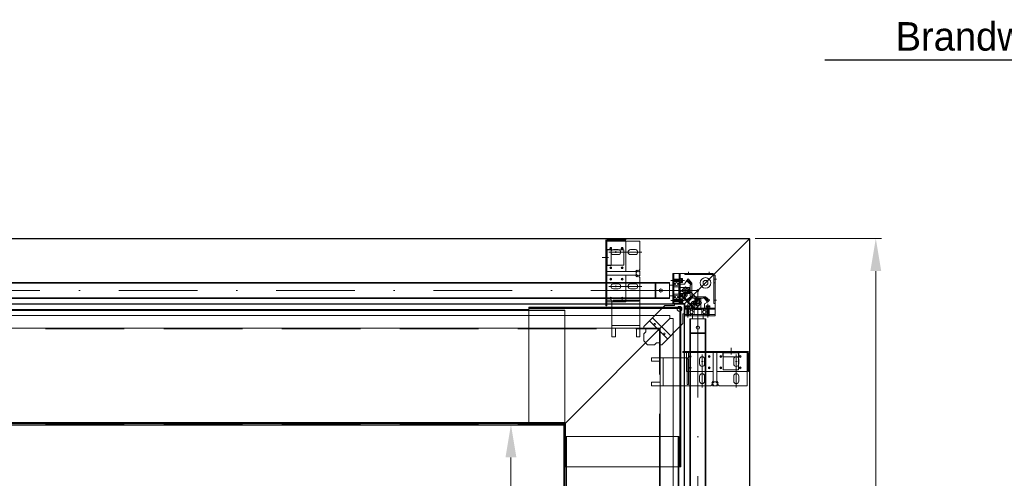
# Model space of a CAD drawing. Extents: x 50445 to 145605, y -10968 to 41989.
# Tile 15 of 256: x 56396 to 58989, y 1988 to 3195. Entities that reach past the tile are written whole.
import ezdxf
from ezdxf import colors
from ezdxf.entities.mleader import LeaderData, LeaderLine
from ezdxf.math import Vec2, Vec3

# ---------------------------------------------------------------- set-up
doc = ezdxf.new("R2010")
doc.units = 0
doc.header["$LTSCALE"] = 414.30304
doc.header["$MEASUREMENT"] = 0
doc.linetypes.add('DASHDOT', pattern=[1, 0.5, -0.25, 0, -0.25])
doc.linetypes.add('DASHED', pattern=[0.75, 0.5, -0.25])
doc.layers.get('0').update_dxf_attribs({"linetype": 'CONTINUOUS'})
doc.layers.get('Defpoints').update_dxf_attribs({"linetype": 'CONTINUOUS'})
for name, color, linetype, lineweight in [('BLECH', 5, 'CONTINUOUS', 35), ('GEWINDELINIEN', 94, 'CONTINUOUS', 18), ('HILFSLINIEN', 3, 'CONTINUOUS', 13), ('LIJN18', 30, 'CONTINUOUS', 18), ('MITTELLINIEN', 7, 'DASHDOT', 18), ('STAHLBAU', 7, 'CONTINUOUS', 35), ('UNSICHTBARE', 7, 'DASHED', 18)]:
    doc.layers.add(name, color=color, linetype=linetype, lineweight=lineweight)
doc.dimstyles.get("Standard").update_dxf_attribs({"dimtxt": 0.18, "dimasz": 0.18, "dimexe": 0.18, "dimexo": 0.0625, "dimgap": 0.09, "dimtad": 0, "dimtih": 1, "dimtoh": 1, "dimdec": 4, "dimzin": 0, "dimdsep": 46, "dimtxsty": 'Standard', "dimcen": 0.09, "dimadec": 0, "dimazin": 0, "dimtfac": 1, "dimtdec": 4, "dimtofl": 0, "dimtmove": 0, "dimatfit": 3, "dimfxl": 1, "dimtolj": 1, "dimtzin": 0, "dimarcsym": 0})

# ---------------------------------------------------------------- blocks, each defined once
blk = doc.blocks.new('*D536')
at = {"layer": 'Defpoints', "color": 0, "linetype": 'Continuous', "lineweight": 0, "transparency": 16777216}
for p in [(57828.9, 2129.1), (57689.6, 529.1), (57828.9, 529.1)]:
    blk.add_point(p, dxfattribs=at)
at = {"layer": 'LIJN18', "color": 0, "linetype": 'Continuous', "lineweight": 0, "transparency": 16777216}
for p, q in [((57813.9, 2129.1), (57674.6, 2129.1)), ((57689.6, 2043.1), (57689.6, 1497.4)), ((57689.6, 615.1), (57689.6, 1160.7)), ((57813.9, 529.1), (57674.6, 529.1))]:
    blk.add_line(p, q, dxfattribs=at)
for points in [[(57675.3, 2043.1), (57704, 2043.1), (57689.6, 2129.1)], [(57675.3, 615.1), (57704, 615.1), (57689.6, 529.1)]]:
    blk.add_solid(points, dxfattribs=at)
at = {"layer": 'LIJN18', "color": 0, "linetype": 'Continuous', "lineweight": 0, "transparency": 16777216, "insert": (57689.6, 1329.1), "char_height": 86, "attachment_point": 5, "rotation": 90}
blk.add_mtext('\\A1;1633', dxfattribs=at)
blk = doc.blocks.new('*D537')
at = {"layer": 'Defpoints', "color": 0, "linetype": 'Continuous', "lineweight": 0, "transparency": 16777216}
for p in [(58317.9, 2619.1), (58317.9, 39.1), (58650.3, 39.1)]:
    blk.add_point(p, dxfattribs=at)
at = {"layer": 'LIJN18', "color": 0, "linetype": 'Continuous', "lineweight": 0, "transparency": 16777216}
for p, q in [((58332.9, 2619.1), (58665.3, 2619.1)), ((58650.3, 2533.1), (58650.3, 1497.4)), ((58650.3, 125.1), (58650.3, 1160.7)), ((58332.9, 39.1), (58665.3, 39.1))]:
    blk.add_line(p, q, dxfattribs=at)
for points in [[(58636, 2533.1), (58664.6, 2533.1), (58650.3, 2619.1)], [(58636, 125.1), (58664.6, 125.1), (58650.3, 39.1)]]:
    blk.add_solid(points, dxfattribs=at)
at = {"layer": 'LIJN18', "color": 0, "linetype": 'Continuous', "lineweight": 0, "transparency": 16777216, "insert": (58650.3, 1329.1), "char_height": 86, "attachment_point": 5, "rotation": 90}
blk.add_mtext('\\A1;2613', dxfattribs=at)
blk = doc.blocks.new('_Dot')
at = {"color": 0, "linetype": 'ByBlock', "lineweight": -2}
blk.add_line((-0.5, 0), (-1, 0), dxfattribs=at)
at = {"color": 0, "linetype": 'ByBlock', "lineweight": 0, "const_width": 0.5}
blk.add_lwpolyline([(-0.25, 0, 1), (0.25, 0, 1)], format="xyb", close=True, dxfattribs=at)

msp = doc.modelspace()

# ---------------------------------------------------------------- linework, layer by layer
at = {"layer": 'BLECH', "lineweight": 0}
for p, q in [((58317.9, 2619.1), (56153.9, 2619.1)), ((58317.9, 2618.1), (58317.9, 2619.1)), ((58317.9, 2618.1), (56153.9, 2618.1)), ((57939.3, 2614.1), (57939.3, 2442.1)), ((57942.3, 2614.1), (57942.3, 2442.1)), ((57942.3, 2613.1), (57992.3, 2613.1)), ((58029.3, 2612.1), (57942.3, 2612.1)), ((57992.3, 2618.1), (57943.3, 2618.1)), ((57992.3, 2615.1), (57943.3, 2615.1)), ((57992.3, 2618.1), (57992.3, 2615.1)), ((57992.3, 2613.1), (57992.3, 2532.1)), ((58029.3, 2612.1), (58029.3, 2537.8)), ((58317.9, 2618.1), (58145.9, 2446.1)), ((58317.9, 2618.1), (58145.9, 2446.1)), ((58317.9, 2618.1), (58317.9, 1329.1)), ((58317.9, 2618.1), (58318.9, 2618.1)), ((58318.9, 2618.1), (58318.9, 1329.1)), ((57943.2, 2547.8), (57943.2, 2589.8)), ((57953.2, 2589.8), (57943.2, 2589.8)), ((57943.2, 2588.8), (57953.2, 2588.8)), ((57953.2, 2547.8), (57953.2, 2589.8)), ((57956.2, 2588.8), (57975.5, 2588.8)), ((57959.3, 2589.6), (57972.3, 2589.6)), ((57959.3, 2576.6), (57972.3, 2576.6)), ((58004.3, 2589.6), (58017.3, 2589.6)), ((58004.3, 2576.6), (58017.3, 2576.6)), ((57943.2, 2548.8), (57953.2, 2548.8)), ((57953.2, 2547.8), (57943.2, 2547.8)), ((58017.8, 2532.1), (57942.3, 2532.1)), ((57942.3, 2532.1), (57992.3, 2532.1)), ((58017.8, 2522.1), (57942.3, 2522.1)), ((57943.8, 2522.1), (57992.3, 2522.1)), ((58021.5, 2535.7), (58017.8, 2532.1)), ((58021.5, 2518.4), (58017.8, 2522.1)), ((58023.6, 2533.6), (58019.3, 2529.3)), ((58019.3, 2529.3), (58019.3, 2524.8)), ((58023.6, 2520.6), (58019.3, 2524.8)), ((58023.6, 2533.6), (58021.5, 2535.7)), ((58023.6, 2520.6), (58021.5, 2518.4)), ((58025.1, 2533.6), (58029.3, 2537.8)), ((58025.1, 2533.6), (58027.2, 2531.4)), ((58025.1, 2520.6), (58027.2, 2522.7)), ((58025.1, 2520.6), (58029.3, 2516.3)), ((58027.2, 2531.4), (58029.3, 2533.6)), ((58027.2, 2522.7), (58029.3, 2520.6)), ((58029.3, 2533.6), (58029.3, 2520.6)), ((58029.3, 2516.3), (58029.3, 2383.1)), ((58115.5, 2527.1), (58115.5, 2447.7)), ((58221.9, 2527.1), (58115.5, 2527.1)), ((58118.5, 2527.1), (58118.5, 2447.7)), ((58132.5, 2527.1), (58132.5, 2447.7)), ((58135.5, 2527.1), (58135.5, 2447.7)), ((58147.5, 2524.1), (58147.5, 2527.1)), ((58221.9, 2524.1), (58147.5, 2524.1)), ((58201.9, 2524.1), (58201.9, 2527.1)), ((58221.9, 2524.1), (58221.9, 2527.1)), ((58223.9, 2522.1), (58221.9, 2524.1)), ((58223.9, 2522.1), (58226.9, 2522.1)), ((58223.9, 2447.7), (58223.9, 2522.1)), ((58226.9, 2415.7), (58226.9, 2522.1)), ((57959.3, 2499.6), (57972.3, 2499.6)), ((57972.3, 2499.6), (57959.3, 2499.6)), ((58004.3, 2499.6), (58017.3, 2499.6)), ((58118.5, 2501.5), (58115.5, 2501.5)), ((58135.5, 2501.5), (58132.5, 2501.5)), ((58223.9, 2502.1), (58226.9, 2502.1)), ((57959.3, 2486.6), (57972.3, 2486.6)), ((57972.3, 2486.6), (57959.3, 2486.6)), ((58004.3, 2486.6), (58017.3, 2486.6)), ((58145.9, 2447.1), (56153.9, 2447.1)), ((58145.9, 2446.1), (56153.9, 2446.1)), ((57736.9, 2131.1), (57736.9, 2438.1)), ((57736.9, 2438.1), (58136.9, 2438.1)), ((57939.3, 2442.1), (57942.3, 2442.1)), ((57942.3, 2457.1), (57955.7, 2457.1)), ((57942.3, 2452.1), (57955.7, 2452.1)), ((57955.7, 2383.1), (57955.7, 2457.1)), ((57958.7, 2457.1), (58026.3, 2457.1)), ((57958.7, 2454.1), (57958.7, 2457.1)), ((57958.7, 2454.1), (58026.3, 2454.1)), ((57992.3, 2457.1), (57992.3, 2454.1)), ((58026.3, 2457.1), (58026.3, 2454.1)), ((58039.4, 2387.3), (58094.8, 2442.7)), ((58094.8, 2442.7), (58120.5, 2442.7)), ((58118.5, 2462.7), (58115.5, 2462.7)), ((58118.5, 2447.7), (58115.5, 2447.7)), ((58115.5, 2447.7), (58147.5, 2447.7)), ((58120.5, 2442.7), (58120.5, 2447.7)), ((58135.5, 2462.7), (58132.5, 2462.7)), ((58135.5, 2447.7), (58132.5, 2447.7)), ((58136.9, 2438.1), (58136.9, 2018.1)), ((58145.9, 2446.1), (58145.9, 2447.1)), ((58145.9, 2446.1), (58145.9, 1329.1)), ((58145.9, 2446.1), (58146.9, 2446.1)), ((58146.9, 2446.1), (58146.9, 1329.1)), ((58147.5, 2418.7), (58147.5, 2447.7)), ((58223.9, 2447.7), (58226.9, 2447.7)), ((57734.9, 2432.1), (56153.4, 2432.1)), ((57831.9, 2430.6), (56153.4, 2430.6)), ((57831.9, 2429.1), (56153.4, 2429.1)), ((56153.9, 2416.6), (58108.4, 2416.6)), ((57734.9, 2432.1), (57734.9, 2430.6)), ((57736.9, 2436.6), (58136.9, 2436.6)), ((57736.9, 2435.1), (58136.9, 2435.1)), ((57751.9, 2430.6), (57751.9, 2429.1)), ((57771.9, 2430.6), (57771.9, 2429.1)), ((57831.9, 2430.6), (57831.9, 2133.6)), ((58108.4, 2408.6), (58108.4, 2416.6)), ((58133.9, 2435.1), (58133.9, 2018.1)), ((58135.4, 2435.1), (58135.4, 2018.1)), ((58142.5, 2420.7), (58147.5, 2420.7)), ((58142.5, 2394.9), (58142.5, 2420.7)), ((58226.9, 2435.7), (58147.5, 2435.7)), ((58147.5, 2432.7), (58147.5, 2435.7)), ((58226.9, 2432.7), (58147.5, 2432.7)), ((58226.9, 2418.7), (58147.5, 2418.7)), ((58147.5, 2418.7), (58147.5, 2415.7)), ((58226.9, 2415.7), (58147.5, 2415.7)), ((58162.5, 2435.7), (58162.5, 2432.7)), ((58162.5, 2415.7), (58162.5, 2418.7)), ((58201.3, 2435.7), (58201.3, 2432.7)), ((58201.3, 2418.7), (58201.3, 2415.7)), ((57828.9, 2129.1), (58108.4, 2408.6)), ((57828.9, 2129.1), (58108.4, 2408.6)), ((57955.7, 2390.5), (58029.3, 2390.5)), ((58039.4, 2387.3), (58039.4, 2383.1)), ((58102.2, 2354.6), (58054.4, 2402.4)), ((58110.4, 2362.8), (58062.6, 2410.6)), ((58087.2, 2339.5), (58142.5, 2394.9)), ((58108.4, 2408.6), (58116.4, 2408.6)), ((58116.4, 1329.1), (58116.4, 2408.6)), ((56153.9, 2383.1), (58080.9, 2383.1)), ((57955.7, 2383.1), (58029.3, 2383.1)), ((57955.7, 2383.1), (57955.7, 2360.1)), ((57955.7, 2360.1), (57964.7, 2360.1)), ((58020.3, 2383.1), (57964.7, 2383.1)), ((57964.7, 2383.1), (57964.7, 2360.1)), ((58020.3, 2383.1), (58020.3, 2360.1)), ((58020.3, 2360.1), (58029.3, 2360.1)), ((58029.3, 2383.1), (58029.3, 2360.1)), ((58039.4, 2383.1), (58044.4, 2383.1)), ((58044.4, 2373.1), (58039.4, 2368.1)), ((58039.4, 2368.1), (58039.4, 2349.5)), ((58044.4, 2383.1), (58044.4, 2373.1)), ((58080.9, 2381.1), (58080.9, 2383.1)), ((58080.9, 2381.1), (58082.9, 2381.1)), ((58082.9, 1329.1), (58082.9, 2381.1)), ((58049.4, 2339.5), (58039.4, 2349.5)), ((58067.9, 2339.5), (58049.4, 2339.5)), ((58072.9, 2344.5), (58067.9, 2339.5)), ((58082.9, 2344.5), (58072.9, 2344.5)), ((58082.9, 2339.5), (58082.9, 2344.5)), ((58087.2, 2339.5), (58082.9, 2339.5)), ((58313.9, 2321.7), (58141.9, 2321.7)), ((58141.9, 2321.7), (58141.9, 2318.7)), ((58313.9, 2318.7), (58141.9, 2318.7)), ((58151.9, 2318.7), (58151.9, 2305.4)), ((58156.9, 2318.7), (58156.9, 2305.4)), ((58221.9, 2243.2), (58221.9, 2318.7)), ((58221.9, 2317.3), (58221.9, 2268.7)), ((58231.9, 2243.2), (58231.9, 2318.7)), ((58231.9, 2318.7), (58231.9, 2268.7)), ((58247.6, 2317.9), (58289.6, 2317.9)), ((58247.6, 2307.9), (58247.6, 2317.9)), ((58247.6, 2307.9), (58289.6, 2307.9)), ((58248.6, 2317.9), (58248.6, 2307.9)), ((58288.6, 2317.9), (58288.6, 2307.9)), ((58289.6, 2307.9), (58289.6, 2317.9)), ((58311.9, 2231.7), (58311.9, 2318.7)), ((58312.9, 2318.7), (58312.9, 2268.7)), ((58314.9, 2268.7), (58314.9, 2317.7)), ((58317.9, 2268.7), (58317.9, 2317.7)), ((58059.9, 2305.4), (58059.9, 2296.4)), ((58082.9, 2305.4), (58059.9, 2305.4)), ((58082.9, 2296.4), (58059.9, 2296.4)), ((58082.9, 2305.4), (58156.9, 2305.4)), ((58082.9, 2305.4), (58082.9, 2231.7)), ((58082.9, 2240.7), (58082.9, 2296.4)), ((58090.4, 2305.4), (58090.4, 2231.7)), ((58153.9, 2302.4), (58153.9, 2234.7)), ((58153.9, 2302.4), (58156.9, 2302.4)), ((58156.9, 2302.4), (58156.9, 2234.7)), ((58186.4, 2301.7), (58186.4, 2288.7)), ((58186.4, 2288.7), (58186.4, 2301.7)), ((58199.4, 2301.7), (58199.4, 2288.7)), ((58199.4, 2288.7), (58199.4, 2301.7)), ((58276.4, 2301.7), (58276.4, 2288.7)), ((58288.6, 2304.9), (58288.6, 2285.6)), ((58289.4, 2301.7), (58289.4, 2288.7)), ((58156.9, 2268.7), (58153.9, 2268.7)), ((58186.4, 2256.7), (58186.4, 2243.7)), ((58199.4, 2256.7), (58199.4, 2243.7)), ((58312.9, 2268.7), (58231.9, 2268.7)), ((58276.4, 2256.7), (58276.4, 2243.7)), ((58289.4, 2256.7), (58289.4, 2243.7)), ((58317.9, 2268.7), (58314.9, 2268.7)), ((58082.9, 2240.7), (58059.9, 2240.7)), ((58059.9, 2240.7), (58059.9, 2231.7)), ((58082.9, 2231.7), (58059.9, 2231.7)), ((58216.2, 2231.7), (58082.9, 2231.7)), ((58156.9, 2234.7), (58153.9, 2234.7)), ((58220.4, 2236), (58216.2, 2231.7)), ((58218.3, 2239.6), (58221.9, 2243.2)), ((58220.4, 2237.5), (58218.3, 2239.6)), ((58220.4, 2237.5), (58224.7, 2241.7)), ((58220.4, 2236), (58222.6, 2233.9)), ((58222.6, 2233.9), (58220.4, 2231.7)), ((58233.4, 2231.7), (58220.4, 2231.7)), ((58229.2, 2241.7), (58224.7, 2241.7)), ((58233.4, 2237.5), (58229.2, 2241.7)), ((58233.4, 2236), (58231.3, 2233.9)), ((58231.3, 2233.9), (58233.4, 2231.7)), ((58235.6, 2239.6), (58231.9, 2243.2)), ((58233.4, 2237.5), (58235.6, 2239.6)), ((58233.4, 2236), (58237.7, 2231.7)), ((58311.9, 2231.7), (58237.7, 2231.7)), ((57831.9, 2135.1), (56153.4, 2135.1)), ((57831.9, 2133.6), (56153.4, 2133.6)), ((57734.9, 2132.1), (56153.4, 2132.1)), ((56153.9, 2129.1), (57828.9, 2129.1)), ((57734.9, 2132.1), (57734.9, 2133.6)), ((57736.9, 2134.1), (57783.5, 2134.1)), ((57736.9, 2132.6), (57783.5, 2132.6)), ((57736.9, 2131.1), (57832.9, 2131.1)), ((57751.9, 2133.6), (57751.9, 2135.1)), ((57771.9, 2133.6), (57771.9, 2135.1)), ((57783.5, 2131.1), (57783.5, 2134.1)), ((57828.9, 2131.1), (57828.9, 2129.1)), ((57830.9, 2129.1), (57828.9, 2129.1)), ((57828.9, 1329.1), (57828.9, 2129.1)), ((57829.9, 2131.1), (57829.9, 2018.1)), ((57831.4, 2131.1), (57831.4, 2018.1)), ((57832.9, 2131.1), (57832.9, 2018.1)), ((57834.4, 2098.1), (57834.4, 1329)), ((57834.4, 2098.1), (58131.4, 2098.1)), ((57834.4, 2088.1), (57835.9, 2088.1)), ((57835.9, 2098.1), (57835.9, 1329)), ((58129.9, 2098.1), (58129.9, 1329)), ((58131.4, 2088.1), (58129.9, 2088.1)), ((58131.4, 2098.1), (58131.4, 1329)), ((57829.9, 2018.1), (58136.9, 2018.1)), ((57834.4, 2018.1), (57835.9, 2018.1)), ((58131.4, 2018.1), (58129.9, 2018.1)), ((57832.9, 1988.1), (57834.4, 1988.1)), ((58132.9, 1988.1), (58131.4, 1988.1))]:
    msp.add_line(p, q, dxfattribs=at)
at = {"layer": 'BLECH', "linetype": 'DASHED', "lineweight": 0}
for p, q in [((57942.3, 2588.8), (57943.2, 2588.8)), ((57953.2, 2588.8), (57956.2, 2588.8)), ((57975.5, 2588.8), (57987.3, 2588.8)), ((57987.3, 2588.8), (57987.3, 2548.8)), ((57942.3, 2548.8), (57943.2, 2548.8)), ((57953.2, 2548.8), (57987.3, 2548.8)), ((57992.3, 2522.1), (57992.3, 2457.1)), ((58149.3, 2491.9), (58131.6, 2474.2)), ((58149.3, 2491.9), (58191.7, 2449.5)), ((58131.6, 2474.2), (58174.1, 2431.8)), ((58133.1, 2475.6), (58175.5, 2433.2)), ((57955.7, 2452.1), (57992.3, 2452.1)), ((57992.3, 2454.1), (57992.3, 2452.1)), ((58191.7, 2449.5), (58174.1, 2431.8)), ((56153.9, 2381.1), (58080.9, 2381.1)), ((58080.9, 1329.1), (58080.9, 2381.1)), ((58248.6, 2318.7), (58248.6, 2317.9)), ((58248.6, 2307.9), (58248.6, 2273.7)), ((58288.6, 2318.7), (58288.6, 2317.9)), ((58288.6, 2307.9), (58288.6, 2304.9)), ((58151.9, 2305.4), (58151.9, 2268.7)), ((58288.6, 2285.6), (58288.6, 2273.7)), ((58153.9, 2268.7), (58151.9, 2268.7)), ((58221.9, 2268.7), (58156.9, 2268.7)), ((58288.6, 2273.7), (58248.6, 2273.7)), ((56153.9, 2131.1), (57828.9, 2131.1)), ((57830.9, 1329.1), (57830.9, 2129.1))]:
    msp.add_line(p, q, dxfattribs=at)
at = {"layer": 'BLECH', "lineweight": 0}
for centre, radius in [((57952.3, 2593.1), 2.5), ((57982.3, 2593.1), 2.5), ((57952.3, 2542.1), 2.5), ((57982.3, 2542.1), 2.5), ((57952.3, 2512.1), 2.5), ((57982.3, 2512.1), 2.5), ((58201.9, 2502.1), 14), ((58201.9, 2502.1), 6.5), ((57952.3, 2462.1), 2.5), ((57982.3, 2462.1), 2.5), ((58147.5, 2470.7), 2.5), ((58156.1, 2477.7), 3.5), ((58181.9, 2482.1), 2.5), ((58133.5, 2433.7), 6.5), ((58170.5, 2447.7), 2.5), ((58177.5, 2456.3), 3.5), ((58067.9, 2393.6), 2.1), ((58093.4, 2368.1), 2.1), ((58161.9, 2308.7), 2.5), ((58211.9, 2308.7), 2.5), ((58241.9, 2308.7), 2.5), ((58292.9, 2308.7), 2.5), ((58161.9, 2278.7), 2.5), ((58211.9, 2278.7), 2.5), ((58241.9, 2278.7), 2.5), ((58292.9, 2278.7), 2.5)]:
    msp.add_circle(centre, radius, dxfattribs=at)
at = {"layer": 'BLECH', "linetype": 'DASHED', "lineweight": 0}
for centre, radius in [((58147.5, 2470.7), 6), ((58147.5, 2470.7), 2.5), ((58156.1, 2477.7), 2.5), ((58170.5, 2447.7), 6), ((58170.5, 2447.7), 2.5), ((58177.5, 2456.3), 2.5)]:
    msp.add_circle(centre, radius, dxfattribs=at)
at = {"layer": 'BLECH', "lineweight": 0}
for centre, radius, start, end in [((57943.3, 2614.1), 4, 90, 180), ((57943.3, 2614.1), 1, 90, 180), ((57959.3, 2583.1), 6.5, 90, 270), ((57972.3, 2583.1), 6.5, 270, 90), ((58004.3, 2583.1), 6.5, 90, 270), ((58017.3, 2583.1), 6.5, 270, 90), ((57959.3, 2493.1), 6.5, 90, 270), ((57959.3, 2493.1), 6.5, 90, 270), ((57972.3, 2493.1), 6.5, 270, 90), ((57972.3, 2493.1), 6.5, 270, 90), ((58004.3, 2493.1), 6.5, 90, 270), ((58017.3, 2493.1), 6.5, 270, 90), ((58192.9, 2301.7), 6.5, 0, 180), ((58192.9, 2301.7), 6.5, 0, 180), ((58282.9, 2301.7), 6.5, 0, 180), ((58313.9, 2317.7), 4, 0, 90), ((58313.9, 2317.7), 1, 0, 90), ((58192.9, 2288.7), 6.5, 180, 0), ((58192.9, 2288.7), 6.5, 180, 0), ((58282.9, 2288.7), 6.5, 180, 0), ((58192.9, 2256.7), 6.5, 0, 180), ((58282.9, 2256.7), 6.5, 0, 180), ((58192.9, 2243.7), 6.5, 180, 0), ((58282.9, 2243.7), 6.5, 180, 0)]:
    msp.add_arc(centre, radius, start, end, dxfattribs=at)
for p in [(57952.3, 2593.1), (57982.3, 2593.1), (57952.3, 2542.1), (57982.3, 2542.1), (57952.3, 2512.1), (57982.3, 2512.1), (58147.5, 2470.7), (57952.3, 2462.1), (57982.3, 2462.1), (58170.5, 2447.7), (58161.9, 2308.7), (58211.9, 2308.7), (58241.9, 2308.7), (58292.9, 2308.7), (58161.9, 2278.7), (58211.9, 2278.7), (58241.9, 2278.7), (58292.9, 2278.7)]:
    msp.add_point(p, dxfattribs=at)
at = {"layer": 'BLECH', "linetype": 'DASHED', "lineweight": 0}
for p in [(58156.1, 2477.7), (58177.5, 2456.3)]:
    msp.add_point(p, dxfattribs=at)
at = {"layer": 'GEWINDELINIEN', "lineweight": 0}
for p, q in [((58132.5, 2511), (58115.5, 2511)), ((58132.5, 2506.2), (58115.5, 2506.2)), ((58159.2, 2486.1), (58148, 2486.1)), ((58159.2, 2478.1), (58148, 2478.1)), ((58159.9, 2486.1), (58159.2, 2486.1)), ((58159.9, 2478.1), (58159.2, 2478.1)), ((58132.8, 2458), (58115.8, 2458)), ((58132.8, 2453.2), (58115.8, 2453.2)), ((58177.9, 2460.1), (58177.9, 2459.4)), ((58177.9, 2459.4), (58177.9, 2448.2)), ((58185.9, 2460.1), (58185.9, 2459.4)), ((58185.9, 2459.4), (58185.9, 2448.2)), ((58153, 2433), (58153, 2416)), ((58157.8, 2433), (58157.8, 2416)), ((58206, 2433), (58206, 2416)), ((58210.8, 2433), (58210.8, 2416))]:
    msp.add_line(p, q, dxfattribs=at)
at = {"layer": 'HILFSLINIEN', "lineweight": 0}
for p, q in [((57930.1, 2569.3), (57946.9, 2569.3)), ((57947.3, 2583.1), (58034.3, 2583.1)), ((57965.8, 2585.5), (57965.8, 2581.2)), ((58156.9, 2524.4), (58156.9, 2531)), ((58156.9, 2524.1), (58156.9, 2527.1)), ((58211.9, 2524.8), (58211.9, 2531)), ((58211.9, 2524.1), (58211.9, 2527.1)), ((57947.3, 2493.1), (58034.3, 2493.1)), ((57965.8, 2495.5), (57965.8, 2491.2)), ((57965.8, 2495.5), (57965.8, 2491.2)), ((58223.9, 2512.1), (58226.9, 2512.1)), ((58224.6, 2512.1), (58230.9, 2512.1)), ((58181.9, 2482.1), (58056.1, 2482.1)), ((58181.9, 2482.1), (58181.9, 2356.1)), ((58223.9, 2457.1), (58226.9, 2457.1)), ((58224.3, 2457.1), (58230.9, 2457.1)), ((58192.9, 2313.7), (58192.9, 2226.7)), ((58269.1, 2331), (58269.1, 2314.1)), ((58282.9, 2313.7), (58282.9, 2226.7)), ((58195.4, 2295.2), (58191.1, 2295.2)), ((58195.4, 2295.2), (58191.1, 2295.2)), ((58285.4, 2295.2), (58281.1, 2295.2)), ((56153.9, 2127.6), (57828.9, 2127.6))]:
    msp.add_line(p, q, dxfattribs=at)
at = {"layer": 'MITTELLINIEN', "lineweight": 0}
for p, q in [((58146.5, 2508.6), (58110.5, 2508.6)), ((58164.9, 2499.1), (58154, 2510)), ((58107.3, 2482.1), (51650.3, 2482.1)), ((58134.9, 2482.1), (58063.5, 2482.1)), ((58165, 2482.1), (58134.9, 2482.1)), ((58164.9, 2465.1), (58154, 2454.1)), ((58164.9, 2465.1), (58154, 2454.1)), ((58181.9, 2465.2), (58181.9, 2435.1)), ((58198.9, 2465.1), (58209.9, 2454.1)), ((58146.8, 2455.6), (58110.8, 2455.6)), ((58155.4, 2447), (58155.4, 2411)), ((58208.4, 2447), (58208.4, 2411)), ((58181.9, 2435.1), (58181.9, 2363.7)), ((58181.9, 2407.7), (58181.9, 250.5))]:
    msp.add_line(p, q, dxfattribs=at)
at = {"layer": 'STAHLBAU', "lineweight": 0}
for p, q in [((58107.3, 2503.1), (51650.3, 2503.1)), ((58107.3, 2501.6), (51650.3, 2501.6)), ((58069, 2500.6), (58070.8, 2501.6)), ((58069, 2463.6), (58069, 2500.6)), ((58070.8, 2501.6), (58107.5, 2501.6)), ((58070.8, 2462.6), (58070.8, 2501.6)), ((58107.3, 2503.1), (58107.3, 2461.1)), ((58107.5, 2462.6), (58107.5, 2501.6)), ((58107.5, 2496.1), (58118.5, 2496.1)), ((58116.1, 2511.6), (58115.5, 2511)), ((58115.5, 2511), (58115.5, 2506.2)), ((58116.1, 2505.6), (58115.5, 2506.2)), ((58135.5, 2511.6), (58116.1, 2511.6)), ((58116.1, 2511.6), (58116.1, 2505.6)), ((58135.5, 2505.6), (58116.1, 2505.6)), ((58118.5, 2493.1), (58118.5, 2504.6)), ((58118.5, 2501.4), (58122.5, 2501.4)), ((58118.5, 2496.3), (58122.5, 2496.3)), ((58118.5, 2468.1), (58118.5, 2496.1)), ((58118.5, 2471.1), (58118.5, 2493.1)), ((58118.5, 2492.1), (58132, 2492.1)), ((58119.5, 2505.6), (58131.5, 2505.6)), ((58119.5, 2492.1), (58131.5, 2492.1)), ((58128.6, 2501.4), (58132.5, 2501.4)), ((58128.6, 2496.3), (58132.5, 2496.3)), ((58132, 2472.1), (58132, 2492.1)), ((58160, 2490.1), (58132, 2490.1)), ((58161.6, 2490.1), (58132, 2490.1)), ((58132.5, 2511.6), (58132.5, 2505.6)), ((58132.5, 2493.1), (58132.5, 2504.6)), ((58132.5, 2499.1), (58132.5, 2465.1)), ((58146.5, 2499.1), (58132.5, 2499.1)), ((58132.5, 2493.1), (58132.5, 2471.1)), ((58135.5, 2513.6), (58141, 2513.6)), ((58135.5, 2503.6), (58135.5, 2513.6)), ((58135.5, 2503.6), (58141, 2503.6)), ((58141.5, 2513.1), (58141.5, 2504.1)), ((58146.5, 2499.1), (58151.5, 2507.5)), ((58156.6, 2512.6), (58151.5, 2507.5)), ((58163.4, 2497.5), (58151.5, 2507.5)), ((58165.7, 2501.7), (58156.6, 2512.6)), ((58160, 2474.1), (58160, 2490.1)), ((58165.7, 2499.9), (58161.6, 2495.8)), ((58161.6, 2495.8), (58161.6, 2468.4)), ((58165.7, 2501.7), (58165.7, 2462.5)), ((58069, 2463.6), (58070.8, 2462.6)), ((58107.5, 2468.1), (58118.5, 2468.1)), ((58118.5, 2472.1), (58132, 2472.1)), ((58118.5, 2459.6), (58118.5, 2471.1)), ((58118.5, 2467.8), (58122.5, 2467.8)), ((58118.5, 2462.7), (58122.5, 2462.7)), ((58119.5, 2472.1), (58131.5, 2472.1)), ((58128.6, 2467.8), (58132.5, 2467.8)), ((58128.6, 2462.7), (58132.5, 2462.7)), ((58160, 2474.1), (58132, 2474.1)), ((58161.6, 2474.1), (58132, 2474.1)), ((58132.5, 2459.6), (58132.5, 2471.1)), ((58146.5, 2465.1), (58132.5, 2465.1)), ((58141.8, 2485.4), (58139.9, 2482.1)), ((58141.8, 2478.8), (58139.9, 2482.1)), ((58159.2, 2485.4), (58141.8, 2485.4)), ((58141.8, 2485.4), (58141.8, 2478.8)), ((58159.2, 2478.8), (58141.8, 2478.8)), ((58146.5, 2465.1), (58151.5, 2456.6)), ((58148, 2486.1), (58148, 2478.1)), ((58162.3, 2465.9), (58151.4, 2456.7)), ((58163.4, 2466.6), (58151.5, 2456.6)), ((58166.5, 2463.6), (58156.5, 2451.6)), ((58159.2, 2485.4), (58160, 2486.2)), ((58159.2, 2485.4), (58159.2, 2478.8)), ((58159.2, 2478.8), (58160, 2478)), ((58160, 2486.2), (58160, 2478)), ((58165.7, 2464.3), (58161.6, 2468.4)), ((58162.3, 2465.9), (58201.5, 2465.9)), ((58164.2, 2465.9), (58168.3, 2461.8)), ((58199.7, 2465.9), (58195.6, 2461.8)), ((58197.4, 2463.6), (58207.4, 2451.6)), ((58201.5, 2465.9), (58212.5, 2456.7)), ((58107.3, 2462.6), (51650.3, 2462.6)), ((58107.3, 2461.1), (51650.3, 2461.1)), ((58070.8, 2462.6), (58107.5, 2462.6)), ((58116.4, 2458.6), (58115.8, 2458)), ((58115.8, 2458), (58115.8, 2453.2)), ((58116.4, 2452.6), (58115.8, 2453.2)), ((58135.8, 2458.6), (58116.4, 2458.6)), ((58116.4, 2458.6), (58116.4, 2452.6)), ((58135.8, 2452.6), (58116.4, 2452.6)), ((58119.5, 2458.6), (58131.5, 2458.6)), ((58132.8, 2458.6), (58132.8, 2452.6)), ((58135.8, 2460.6), (58141.3, 2460.6)), ((58135.8, 2450.6), (58135.8, 2460.6)), ((58135.8, 2450.6), (58141.3, 2450.6)), ((58141.8, 2460.1), (58141.8, 2451.1)), ((58150.4, 2436), (58150.4, 2441.5)), ((58150.9, 2442), (58159.9, 2442)), ((58151.4, 2456.7), (58156.5, 2451.6)), ((58156.6, 2451.5), (58151.5, 2456.6)), ((58164.9, 2446.7), (58156.5, 2451.6)), ((58165.7, 2462.5), (58156.6, 2451.5)), ((58160.4, 2436), (58160.4, 2441.5)), ((58164.9, 2446.7), (58164.9, 2432.7)), ((58168.3, 2461.8), (58195.6, 2461.8)), ((58173.9, 2461.8), (58173.9, 2432.7)), ((58173.9, 2460.2), (58173.9, 2432.2)), ((58189.9, 2460.2), (58173.9, 2460.2)), ((58177.8, 2460.2), (58186.1, 2460.2)), ((58178.6, 2459.4), (58177.8, 2460.2)), ((58177.9, 2448.2), (58185.9, 2448.2)), ((58178.6, 2459.4), (58178.6, 2442)), ((58178.6, 2459.4), (58185.3, 2459.4)), ((58178.6, 2442), (58185.3, 2442)), ((58178.6, 2442), (58181.9, 2440.1)), ((58185.3, 2442), (58181.9, 2440.1)), ((58185.3, 2459.4), (58186.1, 2460.2)), ((58185.3, 2459.4), (58185.3, 2442)), ((58189.9, 2461.8), (58189.9, 2432.7)), ((58189.9, 2460.2), (58189.9, 2432.2)), ((58198.9, 2446.7), (58207.4, 2451.6)), ((58198.9, 2446.7), (58198.9, 2432.7)), ((58203.4, 2436), (58203.4, 2441.5)), ((58203.9, 2442), (58212.9, 2442)), ((58212.5, 2456.7), (58207.4, 2451.6)), ((58213.4, 2436), (58213.4, 2441.5)), ((58160.4, 2436), (58150.4, 2436)), ((58152.4, 2436), (58152.4, 2416.6)), ((58152.4, 2433), (58158.4, 2433)), ((58152.4, 2416.6), (58158.4, 2416.6)), ((58152.4, 2416.6), (58153, 2416)), ((58153, 2416), (58157.8, 2416)), ((58158.4, 2416.6), (58157.8, 2416)), ((58158.4, 2436), (58158.4, 2416.6)), ((58158.4, 2419.7), (58158.4, 2431.7)), ((58170.9, 2432.7), (58159.4, 2432.7)), ((58170.9, 2418.7), (58159.4, 2418.7)), ((58162.6, 2428.8), (58162.6, 2432.7)), ((58162.6, 2418.7), (58162.6, 2422.6)), ((58164.9, 2432.7), (58198.9, 2432.7)), ((58167.7, 2428.8), (58167.7, 2432.7)), ((58167.7, 2418.7), (58167.7, 2422.6)), ((58167.9, 2407.7), (58167.9, 2418.7)), ((58195.9, 2418.7), (58167.9, 2418.7)), ((58170.9, 2432.7), (58192.9, 2432.7)), ((58192.9, 2418.7), (58170.9, 2418.7)), ((58171.9, 2418.7), (58171.9, 2432.2)), ((58191.9, 2432.2), (58171.9, 2432.2)), ((58171.9, 2419.7), (58171.9, 2431.7)), ((58191.9, 2418.7), (58191.9, 2432.2)), ((58191.9, 2419.7), (58191.9, 2431.7)), ((58204.4, 2432.7), (58192.9, 2432.7)), ((58204.4, 2418.7), (58192.9, 2418.7)), ((58195.9, 2407.7), (58195.9, 2418.7)), ((58196.2, 2428.8), (58196.2, 2432.7)), ((58196.2, 2418.7), (58196.2, 2422.6)), ((58201.3, 2428.8), (58201.3, 2432.7)), ((58201.3, 2418.7), (58201.3, 2422.6)), ((58213.4, 2436), (58203.4, 2436)), ((58205.4, 2436), (58205.4, 2416.6)), ((58205.4, 2433), (58211.4, 2433)), ((58205.4, 2419.7), (58205.4, 2431.7)), ((58205.4, 2416.6), (58211.4, 2416.6)), ((58205.4, 2416.6), (58206, 2416)), ((58206, 2416), (58210.8, 2416)), ((58211.4, 2416.6), (58210.8, 2416)), ((58211.4, 2436), (58211.4, 2416.6)), ((58160.9, 2407.7), (58160.9, 250.5)), ((58160.9, 2407.7), (58202.9, 2407.7)), ((58162.4, 2407.7), (58162.4, 250.5)), ((58201.4, 2407.7), (58162.4, 2407.7)), ((58162.4, 2370.9), (58162.4, 2407.7)), ((58201.4, 2407.7), (58201.4, 250.5)), ((58201.4, 2370.9), (58201.4, 2407.7)), ((58202.9, 2407.7), (58202.9, 250.5)), ((58201.4, 2370.9), (58162.4, 2370.9)), ((58163.4, 2369.2), (58162.4, 2370.9)), ((58200.4, 2369.2), (58163.4, 2369.2)), ((58200.4, 2369.2), (58201.4, 2370.9))]:
    msp.add_line(p, q, dxfattribs=at)
for centre, radius in [((58125.5, 2498.9), 4), ((58084.5, 2482.1), 4.25), ((58125.5, 2465.3), 4), ((58165.1, 2425.7), 4), ((58198.7, 2425.7), 4), ((58181.9, 2384.7), 4.25)]:
    msp.add_circle(centre, radius, dxfattribs=at)
for centre, radius, start, end in [((58119.5, 2504.6), 1, 90, 180), ((58119.5, 2493.1), 1, 180, 270), ((58131.5, 2504.6), 1, 0, 90), ((58131.5, 2493.1), 1, 270, 0), ((58141, 2513.1), 0.5, 0, 90), ((58141, 2504.1), 0.5, 270, 0), ((58119.5, 2471.1), 1, 90, 180), ((58131.5, 2471.1), 1, 0, 90), ((58119.5, 2459.6), 1, 180, 270), ((58131.5, 2459.6), 1, 270, 0), ((58141.3, 2460.1), 0.5, 0, 90), ((58141.3, 2451.1), 0.5, 270, 0), ((58150.9, 2441.5), 0.5, 90, 180), ((58159.9, 2441.5), 0.5, 0, 90), ((58203.9, 2441.5), 0.5, 90, 180), ((58212.9, 2441.5), 0.5, 0, 90), ((58159.4, 2431.7), 1, 90, 180), ((58159.4, 2419.7), 1, 180, 270), ((58170.9, 2431.7), 1, 0, 90), ((58170.9, 2419.7), 1, 270, 0), ((58192.9, 2431.7), 1, 90, 180), ((58192.9, 2419.7), 1, 180, 270), ((58204.4, 2431.7), 1, 0, 90), ((58204.4, 2419.7), 1, 270, 0)]:
    msp.add_arc(centre, radius, start, end, dxfattribs=at)
at = {"layer": 'UNSICHTBARE', "lineweight": 0}
for p, q in [((58136.8, 2508.6), (58138.5, 2511.5)), ((58136.8, 2508.6), (58138.5, 2505.6)), ((58141.5, 2511.5), (58138.5, 2511.5)), ((58138.5, 2505.6), (58138.5, 2511.5)), ((58141.5, 2510), (58138.5, 2510)), ((58141.5, 2507.1), (58138.5, 2507.1)), ((58141.5, 2505.6), (58138.5, 2505.6)), ((58137.1, 2455.6), (58138.8, 2458.5)), ((58137.1, 2455.6), (58138.8, 2452.6)), ((58141.8, 2458.5), (58138.8, 2458.5)), ((58138.8, 2452.6), (58138.8, 2458.5)), ((58141.8, 2457), (58138.8, 2457)), ((58141.8, 2454.1), (58138.8, 2454.1)), ((58141.8, 2452.6), (58138.8, 2452.6)), ((58152.5, 2442), (58152.5, 2439)), ((58158.4, 2439), (58152.5, 2439)), ((58155.4, 2437.3), (58152.5, 2439)), ((58154, 2442), (58154, 2439)), ((58155.4, 2437.3), (58158.4, 2439)), ((58156.9, 2442), (58156.9, 2439)), ((58158.4, 2442), (58158.4, 2439)), ((58205.5, 2442), (58205.5, 2439)), ((58211.4, 2439), (58205.5, 2439)), ((58208.4, 2437.3), (58205.5, 2439)), ((58207, 2442), (58207, 2439)), ((58208.4, 2437.3), (58211.4, 2439)), ((58209.9, 2442), (58209.9, 2439)), ((58211.4, 2442), (58211.4, 2439))]:
    msp.add_line(p, q, dxfattribs=at)

# ---------------------------------------------------------------- dimensions: what is measured, and where the dimension line sits
at = {"layer": 'LIJN18', "linetype": 'Continuous', "lineweight": 0}
for base, p1, p2, text, picture, middle in [((58650.3, 39.1), (58317.9, 2619.1), (58317.9, 39.1), '2613', '*D537', (58650.3, 1329.1)), ((57689.6, 529.1), (57828.9, 2129.1), (57828.9, 529.1), '1633', '*D536', (57689.6, 1329.1))]:
    dim = msp.add_linear_dim(base=base, p1=p1, p2=p2, angle=90, text=text, dimstyle='Standard', override={"dimtxt": 86, "dimasz": 86, "dimexe": 15, "dimexo": 15, "dimgap": 25, "dimtad": 1, "dimdec": 0, "dimdsep": 0, "dimpost": '<>', "dimlwd": 0, "dimlwe": 0}, dxfattribs=at)
    dim.commit()
    dim.dimension.update_dxf_attribs({"geometry": picture, "text_midpoint": middle, "text_rotation": 90})

# ---------------------------------------------------------------- leaders
ml = msp.add_multileader_mtext('Standard', dxfattribs=at)
ml.set_content('Brandwerende betimmering door derden', color=256)
ml.set_leader_properties()
ml.set_arrow_properties(name='DOT')
ml.build(insert=Vec2(0, 0))
ml.multileader.update_dxf_attribs({"text_right_attachment_type": 6, "dogleg_length": 0.36, "arrow_head_size": 20})
ctx = ml.context
ctx.base_point, ctx.char_height, ctx.arrow_head_size, ctx.landing_gap_size, ctx.plane_origin = Vec3(57928.1, 3138.2), 75, 20, 0.09, Vec3(61240.8, 3088.2)
ctx.right_attachment, ctx.text_align_type = 6, 2
notes = []
notes.append((ctx, [(0, (1, 1, 0), (60503.6, 3088.2), (-1, 0), 0.36, [(0, [(61240.8, 3088.2)], 0, [])])]))
ctx.mtext.insert, ctx.mtext.alignment, ctx.mtext.flow_direction = Vec3(60503.2, 3188.2), 3, 5
for ctx, leaders in notes:
    for number, flags, end, landing, length, lines in leaders:
        leader = LeaderData()
        leader.index, (leader.has_last_leader_line, leader.has_dogleg_vector, leader.attachment_direction) = number, flags
        leader.last_leader_point, leader.dogleg_vector, leader.dogleg_length = Vec3(end), Vec3(landing), length
        for number, points, colour, breaks in lines:
            line = LeaderLine()
            line.index, line.vertices, line.color, line.breaks = number, Vec3.list(points), colors.encode_raw_color(colour), breaks
            leader.lines.append(line)
        ctx.leaders.append(leader)

doc.saveas('drawing.dxf')
